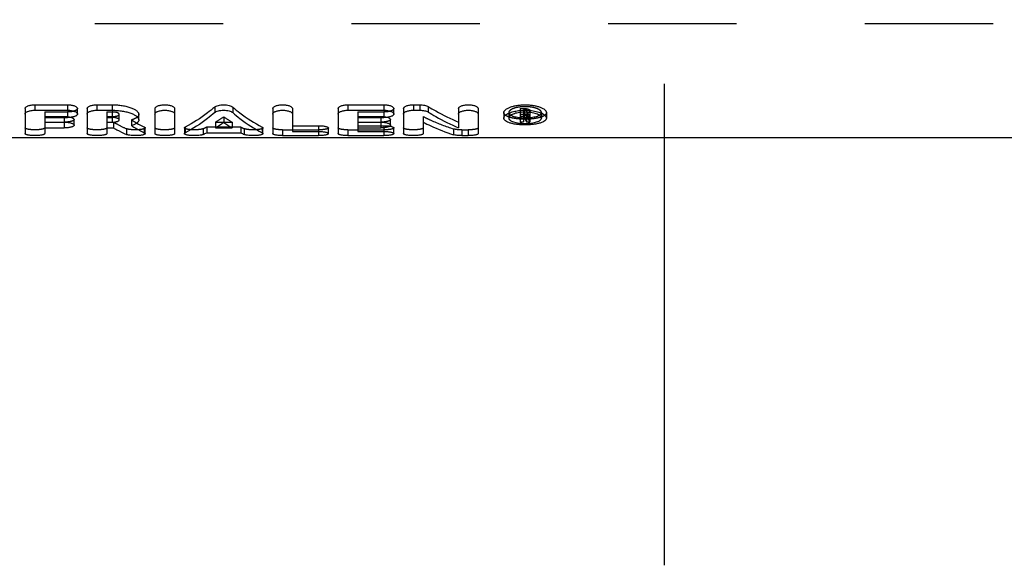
# Model space of a CAD drawing. Header units: millimetres. Extents: x 437 to 563, y 464 to 536.
# Tile 2 of 4: x 467 to 517, y 464 to 492. Entities that reach past the tile are written whole.
import ezdxf

# ---------------------------------------------------------------- set-up
doc = ezdxf.new("R2010")
doc.units = ezdxf.units.MM
doc.header["$LTSCALE"] = 65.185185
doc.linetypes.add('CENTER', pattern=[0.6, 0.375, -0.075, 0.075, -0.075])
doc.linetypes.add('HIDDEN', pattern=[0.2, 0.1, -0.1])
for name, color, linetype in [('ACHSEN_S', 7, 'CONTINUOUS'), ('KOERPER', 7, 'CONTINUOUS'), ('KONST.EL_MIT_GEO', 7, 'CONTINUOUS')]:
    doc.layers.add(name, color=color, linetype=linetype)

msp = doc.modelspace()

# ---------------------------------------------------------------- linework, layer by layer
at = {"layer": 'ACHSEN_S', "color": 2, "linetype": 'CENTER'}
msp.add_line((500, 464.253), (500, 535.755), dxfattribs=at)
at = {"layer": 'KOERPER', "color": 8, "linetype": 'HIDDEN'}
msp.add_line((444.985, 491.753), (555.015, 491.753), dxfattribs=at)
at = {"layer": 'KOERPER', "color": 7, "linetype": 'Continuous'}
msp.add_line((541, 485.953), (459, 485.953), dxfattribs=at)
at = {"layer": 'KONST.EL_MIT_GEO', "color": 8, "linetype": 'HIDDEN'}
for p, q in [((444.985, 491.753), (555.015, 491.753)), ((468.518, 487.268), (468.518, 486.986)), ((468.518, 487.268), (469.68, 487.268)), ((469.68, 487.268), (469.68, 486.986)), ((471.672, 487.268), (471.672, 486.986)), ((471.672, 487.268), (471.948, 487.268)), ((471.948, 487.268), (471.948, 486.986)), ((472.301, 486.866), (472.301, 487.15)), ((484.421, 487.268), (484.421, 486.986)), ((484.421, 487.268), (485.749, 487.268)), ((485.749, 487.268), (485.749, 486.986)), ((492.09, 487.24), (492.09, 486.957)), ((492.67, 487.445), (492.877, 487.445)), ((492.67, 487.445), (492.67, 487.244)), ((492.836, 487.384), (492.877, 487.384)), ((492.836, 487.384), (492.836, 487.104)), ((492.836, 487.264), (492.877, 487.264)), ((492.836, 487.207), (492.887, 487.207)), ((492.877, 487.445), (492.877, 487.258)), ((492.877, 487.165), (492.877, 487.104)), ((492.887, 487.207), (492.887, 486.924)), ((493.002, 487.34), (493.002, 487.059)), ((493.046, 487.225), (493.046, 486.943)), ((493.168, 487.34), (493.168, 487.244)), ((493.75, 487.24), (493.75, 486.957)), ((468.518, 487.038), (469.514, 487.038)), ((468.518, 486.75), (468.518, 486.461)), ((468.518, 486.75), (469.514, 486.75)), ((469.514, 487.038), (469.514, 486.986)), ((469.514, 486.75), (469.514, 486.461)), ((471.672, 487.038), (471.948, 487.038)), ((471.672, 486.75), (471.672, 486.461)), ((471.672, 486.75), (472.013, 486.75)), ((472.013, 486.75), (472.013, 486.461)), ((472.92, 486.864), (472.92, 486.576)), ((477.186, 486.75), (477.186, 486.461)), ((477.186, 486.75), (478.034, 486.75)), ((477.61, 487.027), (477.61, 486.742)), ((478.034, 486.75), (478.034, 486.461)), ((484.421, 487.038), (485.583, 487.038)), ((484.421, 486.75), (484.421, 486.461)), ((484.421, 486.75), (485.583, 486.75)), ((485.583, 487.038), (485.583, 486.986)), ((485.583, 486.75), (485.583, 486.461)), ((487.742, 487.037), (487.742, 486.752)), ((492.67, 487.05), (492.836, 487.05)), ((492.836, 486.981), (492.836, 486.924)), ((492.836, 486.975), (492.84, 486.975)), ((492.995, 487.05), (493.165, 487.05)), ((492.995, 487.05), (492.995, 486.765)), ((493.162, 487.055), (493.165, 487.05)), ((493.165, 487.05), (493.165, 487.01)), ((472.672, 486.418), (472.672, 486.124)), ((476.568, 486.42), (476.568, 486.126)), ((476.748, 486.507), (476.748, 486.214)), ((476.748, 486.507), (478.472, 486.507)), ((478.472, 486.507), (478.472, 486.214)), ((478.652, 486.42), (478.652, 486.126)), ((480.602, 486.361), (480.602, 486.067)), ((480.602, 486.361), (482.429, 486.361)), ((482.429, 486.282), (482.429, 486.067)), ((483.923, 486.361), (483.923, 486.067)), ((483.923, 486.361), (485.749, 486.361)), ((484.421, 486.573), (485.749, 486.573)), ((485.749, 486.573), (485.749, 486.469)), ((485.749, 486.282), (485.749, 486.067)), ((489.28, 486.407), (489.28, 486.113)), ((489.703, 486.361), (490.035, 486.361)), ((489.703, 486.361), (489.703, 486.067)), ((490.035, 486.361), (490.035, 486.067))]:
    msp.add_line(p, q, dxfattribs=at)
at = {"layer": 'KONST.EL_MIT_GEO', "color": 7, "linetype": 'Continuous'}
for p, q in [((468.02, 487.633), (468.02, 487.356)), ((468.02, 487.633), (469.68, 487.633)), ((469.68, 487.633), (469.68, 487.356)), ((471.174, 487.633), (471.174, 487.356)), ((471.174, 487.633), (471.948, 487.633)), ((471.948, 487.633), (471.948, 487.356)), ((483.923, 487.633), (483.923, 487.356)), ((483.923, 487.633), (485.749, 487.633)), ((485.749, 487.633), (485.749, 487.356)), ((487.244, 487.633), (487.244, 487.356)), ((487.244, 487.633), (487.576, 487.633)), ((487.576, 487.633), (487.576, 487.356)), ((467.522, 487.445), (467.522, 486.169)), ((468.02, 487.356), (469.68, 487.356)), ((470.178, 487.165), (470.178, 487.445)), ((470.676, 487.445), (470.676, 486.169)), ((471.174, 487.356), (471.948, 487.356)), ((473.297, 486.866), (473.297, 487.15)), ((474.12, 487.445), (474.12, 486.169)), ((475.116, 487.445), (475.116, 486.169)), ((477.154, 487.519), (477.154, 487.24)), ((478.066, 487.519), (478.066, 487.24)), ((480.104, 487.445), (480.104, 486.169)), ((481.1, 487.445), (481.1, 486.282)), ((483.425, 487.445), (483.425, 486.169)), ((483.923, 487.356), (485.749, 487.356)), ((486.248, 487.165), (486.248, 487.445)), ((486.746, 487.445), (486.746, 486.169)), ((487.244, 487.356), (487.576, 487.356)), ((487.998, 487.543), (487.998, 487.265)), ((489.537, 487.445), (489.537, 486.461)), ((490.533, 487.445), (490.533, 486.169)), ((491.84, 487.24), (491.84, 486.957)), ((492.67, 487.244), (492.67, 486.765)), ((492.67, 487.165), (492.877, 487.165)), ((492.877, 487.258), (492.877, 487.165)), ((493.167, 487.344), (493.168, 487.344)), ((493.168, 487.244), (493.168, 487.025)), ((494, 487.24), (494, 486.957)), ((468.518, 486.986), (468.518, 486.752)), ((468.518, 486.986), (469.68, 486.986)), ((468.518, 486.752), (469.514, 486.752)), ((469.514, 486.986), (469.514, 486.752)), ((470.012, 486.601), (470.012, 486.888)), ((471.672, 486.986), (471.672, 486.752)), ((471.672, 486.986), (471.948, 486.986)), ((471.672, 486.752), (471.948, 486.752)), ((471.948, 486.986), (471.948, 486.752)), ((484.421, 486.986), (484.421, 486.752)), ((484.421, 486.986), (485.749, 486.986)), ((484.421, 486.752), (485.583, 486.752)), ((485.583, 486.986), (485.583, 486.752)), ((486.081, 486.601), (486.081, 486.888)), ((487.742, 486.752), (487.742, 486.169)), ((492.67, 486.765), (492.836, 486.765)), ((492.836, 487.104), (492.877, 487.104)), ((492.836, 487.104), (492.836, 486.981)), ((492.836, 486.981), (492.877, 486.981)), ((492.836, 486.924), (492.887, 486.924)), ((492.836, 486.924), (492.836, 486.765)), ((492.877, 487.104), (492.877, 486.981)), ((492.995, 486.765), (493.165, 486.765)), ((493.002, 487.059), (493.002, 487.025)), ((493.165, 487.01), (493.165, 486.765)), ((468.518, 486.461), (468.518, 486.169)), ((468.518, 486.461), (469.514, 486.461)), ((471.672, 486.461), (471.672, 486.169)), ((471.672, 486.461), (472.013, 486.461)), ((473.575, 486.507), (473.575, 486.215)), ((473.622, 486.169), (473.622, 486.462)), ((475.614, 486.462), (475.614, 486.169)), ((475.657, 486.505), (475.657, 486.213)), ((476.748, 486.214), (478.472, 486.214)), ((477.186, 486.461), (478.034, 486.461)), ((479.564, 486.505), (479.564, 486.213)), ((479.606, 486.169), (479.606, 486.462)), ((481.1, 486.573), (482.429, 486.573)), ((481.1, 486.282), (482.429, 486.282)), ((482.429, 486.573), (482.429, 486.282)), ((482.927, 486.169), (482.927, 486.462)), ((484.421, 486.461), (484.421, 486.282)), ((484.421, 486.461), (485.583, 486.461)), ((484.421, 486.282), (485.749, 486.282)), ((485.749, 486.469), (485.749, 486.282)), ((486.248, 486.169), (486.248, 486.462)), ((480.602, 486.067), (482.429, 486.067)), ((483.923, 486.067), (485.749, 486.067)), ((489.703, 486.067), (490.035, 486.067))]:
    msp.add_line(p, q, dxfattribs=at)
for centre, radius, start, end in [((492.92, 485.09), 2.168, 91.1212, 91.2527), ((476.601, 492.848), 7.026, 241.0101, 244.4867), ((473.294, 492.792), 7.432, 301.585, 305.5062), ((481.927, 492.792), 7.432, 234.4938, 238.415), ((498.039, 490.288), 6.152, 213.1412, 214.9315), ((498.252, 490.317), 6.204, 212.9482, 214.9248), ((474.02, 491.547), 5.99, 295.1761, 297.0897), ((481.2, 491.547), 5.99, 242.9103, 244.8239)]:
    msp.add_arc(centre, radius, start, end, dxfattribs=at)
at = {"layer": 'KONST.EL_MIT_GEO', "color": 8, "linetype": 'HIDDEN'}
for centre, radius, start, end in [((497.945, 490.555), 6.065, 213.4943, 215.2937), ((498.165, 490.589), 6.126, 213.3009, 215.2337), ((476.873, 493.337), 7.585, 238.5831, 241.0027), ((473.328, 493.111), 7.439, 301.2417, 305.143), ((481.892, 493.111), 7.439, 234.857, 238.7583), ((492.911, 489.518), 2.545, 264.5517, 268.2941), ((492.939, 489.394), 2.419, 274.8069, 275.3557), ((474.034, 491.884), 6.024, 294.8811, 296.779), ((481.186, 491.884), 6.024, 243.221, 245.1189)]:
    msp.add_arc(centre, radius, start, end, dxfattribs=at)
at = {"layer": 'KONST.EL_MIT_GEO', "color": 7, "linetype": 'Continuous'}
for points, knots in [([(467.522, 487.445), (467.522, 487.457), (467.53, 487.485), (467.562, 487.52), (467.609, 487.552), (467.672, 487.58), (467.747, 487.603), (467.864, 487.626), (467.956, 487.633), (468.02, 487.633)], [0, 0, 0, 0, 0.066255, 0.146574, 0.247393, 0.369053, 0.509448, 0.664555, 1, 1, 1, 1]), ([(469.68, 487.633), (469.743, 487.633), (469.835, 487.626), (469.952, 487.603), (470.027, 487.58), (470.09, 487.553), (470.138, 487.521), (470.17, 487.485), (470.178, 487.457), (470.178, 487.445)], [0, 0, 0, 0, 0.334187, 0.488951, 0.629201, 0.75097, 0.852118, 0.933558, 1, 1, 1, 1]), ([(470.676, 487.445), (470.676, 487.457), (470.685, 487.485), (470.716, 487.52), (470.764, 487.552), (470.827, 487.58), (470.902, 487.603), (471.019, 487.626), (471.111, 487.633), (471.174, 487.633)], [0, 0, 0, 0, 0.066255, 0.146574, 0.247393, 0.369053, 0.509448, 0.664555, 1, 1, 1, 1]), ([(471.948, 487.633), (472.035, 487.633), (472.206, 487.627), (472.455, 487.598), (472.686, 487.552), (472.89, 487.491), (473.059, 487.419), (473.172, 487.347), (473.238, 487.286), (473.271, 487.241), (473.292, 487.196), (473.297, 487.165), (473.297, 487.15)], [0, 0, 0, 0, 0.172169, 0.339452, 0.496528, 0.638307, 0.760722, 0.860741, 0.90219, 0.93861, 0.970724, 1, 1, 1, 1]), ([(474.12, 487.445), (474.12, 487.457), (474.129, 487.485), (474.161, 487.521), (474.209, 487.553), (474.271, 487.58), (474.347, 487.603), (474.463, 487.626), (474.618, 487.638), (474.773, 487.626), (474.89, 487.603), (474.965, 487.58), (475.028, 487.553), (475.076, 487.521), (475.108, 487.485), (475.116, 487.457), (475.116, 487.445)], [0, 0, 0, 0, 0.033317, 0.073984, 0.124475, 0.185355, 0.255469, 0.332836, 0.499985, 0.667146, 0.744511, 0.814632, 0.875521, 0.926033, 0.966725, 1, 1, 1, 1]), ([(477.154, 487.519), (477.177, 487.539), (477.237, 487.572), (477.344, 487.606), (477.472, 487.628), (477.61, 487.636), (477.749, 487.628), (477.876, 487.606), (477.983, 487.572), (478.043, 487.539), (478.066, 487.519)], [0, 0, 0, 0, 0.09404, 0.213225, 0.352147, 0.500147, 0.648175, 0.786938, 0.906039, 1, 1, 1, 1]), ([(480.104, 487.445), (480.104, 487.457), (480.113, 487.485), (480.145, 487.521), (480.193, 487.553), (480.255, 487.58), (480.331, 487.603), (480.447, 487.626), (480.602, 487.638), (480.757, 487.626), (480.874, 487.603), (480.949, 487.58), (481.012, 487.553), (481.06, 487.521), (481.092, 487.485), (481.1, 487.457), (481.1, 487.445)], [0, 0, 0, 0, 0.033317, 0.073984, 0.124475, 0.185355, 0.255469, 0.332836, 0.499985, 0.667146, 0.744511, 0.814632, 0.875521, 0.926033, 0.966725, 1, 1, 1, 1]), ([(483.425, 487.445), (483.425, 487.457), (483.433, 487.485), (483.465, 487.52), (483.513, 487.552), (483.575, 487.58), (483.651, 487.603), (483.767, 487.626), (483.86, 487.633), (483.923, 487.633)], [0, 0, 0, 0, 0.066255, 0.146574, 0.247393, 0.369053, 0.509448, 0.664555, 1, 1, 1, 1]), ([(485.749, 487.633), (485.812, 487.633), (485.905, 487.626), (486.021, 487.603), (486.096, 487.58), (486.159, 487.553), (486.207, 487.521), (486.239, 487.485), (486.248, 487.457), (486.248, 487.445)], [0, 0, 0, 0, 0.334187, 0.488951, 0.629201, 0.75097, 0.852118, 0.933558, 1, 1, 1, 1]), ([(486.746, 487.445), (486.746, 487.457), (486.754, 487.485), (486.786, 487.52), (486.833, 487.552), (486.896, 487.58), (486.971, 487.603), (487.088, 487.626), (487.181, 487.633), (487.244, 487.633)], [0, 0, 0, 0, 0.066255, 0.146574, 0.247393, 0.369053, 0.509448, 0.664555, 1, 1, 1, 1]), ([(487.576, 487.633), (487.656, 487.633), (487.773, 487.623), (487.913, 487.585), (487.973, 487.558), (487.998, 487.543)], [0, 0, 0, 0, 0.554483, 0.797028, 1, 1, 1, 1]), ([(489.537, 487.445), (489.537, 487.457), (489.545, 487.485), (489.577, 487.521), (489.625, 487.553), (489.688, 487.58), (489.763, 487.603), (489.88, 487.626), (490.035, 487.638), (490.19, 487.626), (490.306, 487.603), (490.382, 487.58), (490.444, 487.553), (490.492, 487.521), (490.524, 487.485), (490.533, 487.457), (490.533, 487.445)], [0, 0, 0, 0, 0.033317, 0.073984, 0.124475, 0.185355, 0.255469, 0.332836, 0.499985, 0.667146, 0.744511, 0.814632, 0.875521, 0.926033, 0.966725, 1, 1, 1, 1]), ([(491.84, 487.24), (491.84, 487.252), (491.844, 487.278), (491.86, 487.315), (491.887, 487.352), (491.94, 487.402), (492.031, 487.46), (492.166, 487.519), (492.329, 487.568), (492.514, 487.605), (492.713, 487.628), (492.92, 487.636), (493.126, 487.628), (493.325, 487.605), (493.51, 487.568), (493.673, 487.519), (493.809, 487.46), (493.9, 487.402), (493.952, 487.352), (493.979, 487.315), (493.996, 487.278), (494, 487.252), (494, 487.24)], [0, 0, 0, 0, 0.01513, 0.031532, 0.049963, 0.070926, 0.121088, 0.182211, 0.252896, 0.331045, 0.414249, 0.499994, 0.585741, 0.668946, 0.747096, 0.817783, 0.878906, 0.92907, 0.950034, 0.968465, 0.984868, 1, 1, 1, 1]), ([(467.522, 487.165), (467.522, 487.178), (467.53, 487.206), (467.562, 487.241), (467.609, 487.274), (467.672, 487.302), (467.747, 487.325), (467.864, 487.349), (467.956, 487.356), (468.02, 487.356)], [0, 0, 0, 0, 0.066922, 0.147689, 0.248705, 0.370349, 0.510562, 0.665366, 1, 1, 1, 1]), ([(469.68, 487.356), (469.743, 487.356), (469.835, 487.349), (469.952, 487.326), (470.027, 487.302), (470.09, 487.274), (470.138, 487.242), (470.17, 487.206), (470.178, 487.178), (470.178, 487.165)], [0, 0, 0, 0, 0.333379, 0.48784, 0.627907, 0.749658, 0.850998, 0.93289, 1, 1, 1, 1]), ([(470.178, 487.165), (470.178, 487.153), (470.17, 487.125), (470.138, 487.09), (470.09, 487.06), (470.027, 487.034), (469.952, 487.013), (469.836, 486.992), (469.743, 486.986), (469.68, 486.986)], [0, 0, 0, 0, 0.06685, 0.147424, 0.247198, 0.367838, 0.507641, 0.662841, 1, 1, 1, 1]), ([(470.676, 487.165), (470.676, 487.178), (470.685, 487.206), (470.716, 487.241), (470.764, 487.274), (470.827, 487.302), (470.902, 487.325), (471.019, 487.349), (471.111, 487.356), (471.174, 487.356)], [0, 0, 0, 0, 0.066922, 0.147689, 0.248705, 0.370349, 0.510562, 0.665366, 1, 1, 1, 1]), ([(471.948, 487.356), (472.035, 487.356), (472.206, 487.349), (472.455, 487.32), (472.686, 487.274), (472.89, 487.212), (473.059, 487.139), (473.172, 487.066), (473.238, 487.004), (473.271, 486.958), (473.292, 486.913), (473.297, 486.881), (473.297, 486.866)], [0, 0, 0, 0, 0.171776, 0.338704, 0.495502, 0.637119, 0.759523, 0.859724, 0.901348, 0.938003, 0.970405, 1, 1, 1, 1]), ([(474.12, 487.165), (474.12, 487.178), (474.129, 487.206), (474.161, 487.242), (474.209, 487.274), (474.271, 487.302), (474.347, 487.325), (474.463, 487.349), (474.618, 487.36), (474.773, 487.349), (474.89, 487.325), (474.965, 487.302), (475.028, 487.274), (475.076, 487.242), (475.108, 487.206), (475.116, 487.178), (475.116, 487.165)], [0, 0, 0, 0, 0.033653, 0.074544, 0.125131, 0.186002, 0.256024, 0.33324, 0.499985, 0.666742, 0.743956, 0.813985, 0.874865, 0.925472, 0.966391, 1, 1, 1, 1]), ([(477.154, 487.519), (477.033, 487.416), (476.564, 487.036), (476.053, 486.705), (475.657, 486.505)], [0, 0, 0, 0, 0.264013, 1, 1, 1, 1]), ([(477.154, 487.24), (477.033, 487.136), (476.565, 486.751), (476.054, 486.416), (475.657, 486.213)], [0, 0, 0, 0, 0.264299, 1, 1, 1, 1]), ([(477.154, 487.24), (477.177, 487.26), (477.237, 487.294), (477.344, 487.328), (477.472, 487.351), (477.61, 487.358), (477.749, 487.351), (477.876, 487.328), (477.983, 487.294), (478.043, 487.26), (478.066, 487.24)], [0, 0, 0, 0, 0.094274, 0.213487, 0.352309, 0.500147, 0.648012, 0.786676, 0.905806, 1, 1, 1, 1]), ([(478.066, 487.519), (478.187, 487.416), (478.656, 487.036), (479.167, 486.705), (479.564, 486.505)], [0, 0, 0, 0, 0.264013, 1, 1, 1, 1]), ([(478.066, 487.24), (478.187, 487.136), (478.656, 486.751), (479.167, 486.416), (479.564, 486.213)], [0, 0, 0, 0, 0.264299, 1, 1, 1, 1]), ([(480.104, 487.165), (480.104, 487.178), (480.113, 487.206), (480.145, 487.242), (480.193, 487.274), (480.255, 487.302), (480.331, 487.325), (480.447, 487.349), (480.602, 487.36), (480.758, 487.349), (480.874, 487.325), (480.949, 487.302), (481.012, 487.274), (481.06, 487.242), (481.092, 487.206), (481.1, 487.178), (481.1, 487.165)], [0, 0, 0, 0, 0.033653, 0.074544, 0.125131, 0.186002, 0.256024, 0.33324, 0.499985, 0.666742, 0.743956, 0.813985, 0.874865, 0.925472, 0.966391, 1, 1, 1, 1]), ([(483.425, 487.165), (483.425, 487.178), (483.433, 487.206), (483.465, 487.241), (483.513, 487.274), (483.575, 487.302), (483.651, 487.325), (483.767, 487.349), (483.86, 487.356), (483.923, 487.356)], [0, 0, 0, 0, 0.066922, 0.147689, 0.248705, 0.370349, 0.510562, 0.665366, 1, 1, 1, 1]), ([(485.749, 487.356), (485.812, 487.356), (485.905, 487.349), (486.021, 487.326), (486.096, 487.302), (486.159, 487.274), (486.207, 487.242), (486.239, 487.206), (486.248, 487.178), (486.248, 487.165)], [0, 0, 0, 0, 0.333379, 0.48784, 0.627907, 0.749658, 0.850998, 0.93289, 1, 1, 1, 1]), ([(486.248, 487.165), (486.248, 487.153), (486.239, 487.125), (486.207, 487.09), (486.159, 487.06), (486.097, 487.034), (486.022, 487.013), (485.905, 486.992), (485.813, 486.986), (485.749, 486.986)], [0, 0, 0, 0, 0.06685, 0.147424, 0.247198, 0.367838, 0.507641, 0.662841, 1, 1, 1, 1]), ([(486.746, 487.165), (486.746, 487.178), (486.754, 487.206), (486.786, 487.241), (486.833, 487.274), (486.896, 487.302), (486.971, 487.325), (487.088, 487.349), (487.181, 487.356), (487.244, 487.356)], [0, 0, 0, 0, 0.066922, 0.147689, 0.248705, 0.370349, 0.510562, 0.665366, 1, 1, 1, 1]), ([(487.576, 487.356), (487.656, 487.356), (487.773, 487.345), (487.913, 487.307), (487.973, 487.28), (487.998, 487.265)], [0, 0, 0, 0, 0.554111, 0.796701, 1, 1, 1, 1]), ([(487.998, 487.543), (488.124, 487.467), (488.623, 487.176), (489.141, 486.919), (489.537, 486.751)], [0, 0, 0, 0, 0.255558, 1, 1, 1, 1]), ([(487.998, 487.265), (488.124, 487.187), (488.623, 486.893), (489.141, 486.632), (489.537, 486.461)], [0, 0, 0, 0, 0.255708, 1, 1, 1, 1]), ([(489.537, 487.165), (489.537, 487.178), (489.545, 487.206), (489.577, 487.242), (489.625, 487.274), (489.688, 487.302), (489.763, 487.325), (489.879, 487.349), (490.035, 487.36), (490.19, 487.349), (490.306, 487.325), (490.382, 487.302), (490.444, 487.274), (490.492, 487.242), (490.524, 487.206), (490.533, 487.178), (490.533, 487.165)], [0, 0, 0, 0, 0.033653, 0.074544, 0.125131, 0.186002, 0.256024, 0.33324, 0.499985, 0.666742, 0.743956, 0.813985, 0.874865, 0.925472, 0.966391, 1, 1, 1, 1]), ([(491.84, 486.957), (491.84, 486.98), (491.854, 487.031), (491.91, 487.097), (491.995, 487.16), (492.063, 487.194), (492.102, 487.211)], [0, 0, 0, 0, 0.179845, 0.397967, 0.670406, 1, 1, 1, 1]), ([(492.872, 487.258), (492.821, 487.257), (492.721, 487.251), (492.575, 487.232), (492.441, 487.203), (492.323, 487.166), (492.226, 487.122), (492.152, 487.072), (492.103, 487.018), (492.09, 486.976), (492.09, 486.957)], [0, 0, 0, 0, 0.173374, 0.340532, 0.496851, 0.636696, 0.758144, 0.857363, 0.936116, 1, 1, 1, 1]), ([(492.102, 487.211), (492.173, 487.242), (492.334, 487.294), (492.594, 487.341), (492.877, 487.36), (493.07, 487.353), (493.167, 487.344)], [0, 0, 0, 0, 0.216201, 0.464931, 0.731301, 1, 1, 1, 1]), ([(493.75, 486.957), (493.75, 486.977), (493.739, 487.01), (493.711, 487.046), (493.668, 487.087), (493.594, 487.132), (493.484, 487.178), (493.352, 487.215), (493.203, 487.242), (493.043, 487.257), (492.933, 487.259), (492.877, 487.258)], [0, 0, 0, 0, 0.062483, 0.099498, 0.141378, 0.241816, 0.3649, 0.506306, 0.663518, 0.829167, 1, 1, 1, 1]), ([(492.877, 487.165), (492.914, 487.165), (492.969, 487.161), (493.037, 487.148), (493.081, 487.135), (493.117, 487.119), (493.145, 487.102), (493.163, 487.082), (493.168, 487.066), (493.168, 487.059)], [0, 0, 0, 0, 0.339269, 0.494352, 0.63539, 0.756719, 0.855759, 0.935119, 1, 1, 1, 1]), ([(493.168, 487.344), (493.273, 487.335), (493.467, 487.305), (493.655, 487.247), (493.738, 487.211)], [0, 0, 0, 0, 0.536793, 1, 1, 1, 1]), ([(493.738, 487.211), (493.776, 487.194), (493.845, 487.16), (493.93, 487.097), (493.985, 487.031), (494, 486.98), (494, 486.957)], [0, 0, 0, 0, 0.329593, 0.602024, 0.820141, 1, 1, 1, 1]), ([(469.514, 486.752), (469.577, 486.752), (469.67, 486.747), (469.787, 486.728), (469.862, 486.709), (469.924, 486.687), (469.971, 486.662), (470.003, 486.634), (470.012, 486.611), (470.012, 486.601)], [0, 0, 0, 0, 0.348908, 0.508854, 0.651905, 0.773603, 0.871067, 0.944402, 1, 1, 1, 1]), ([(469.852, 486.997), (469.875, 486.99), (469.907, 486.98), (469.947, 486.961), (469.983, 486.94), (470.012, 486.912), (470.012, 486.888)], [0, 0, 0, 0, 0.356398, 0.50829, 0.641539, 1, 1, 1, 1]), ([(472.301, 486.866), (472.301, 486.874), (472.295, 486.892), (472.272, 486.915), (472.239, 486.935), (472.195, 486.952), (472.142, 486.967), (472.059, 486.982), (471.993, 486.986), (471.948, 486.986)], [0, 0, 0, 0, 0.060968, 0.138091, 0.236435, 0.357732, 0.499762, 0.656566, 1, 1, 1, 1]), ([(471.948, 486.752), (471.993, 486.752), (472.059, 486.756), (472.142, 486.77), (472.195, 486.783), (472.239, 486.8), (472.272, 486.819), (472.295, 486.84), (472.301, 486.858), (472.301, 486.866)], [0, 0, 0, 0, 0.3456, 0.502735, 0.644605, 0.7656, 0.862958, 0.939216, 1, 1, 1, 1]), ([(473.297, 486.866), (473.297, 486.852), (473.293, 486.822), (473.273, 486.78), (473.241, 486.74), (473.179, 486.686), (473.071, 486.627), (472.974, 486.592), (472.92, 486.576)], [0, 0, 0, 0, 0.08502, 0.175141, 0.275171, 0.388199, 0.661403, 1, 1, 1, 1]), ([(485.583, 486.752), (485.647, 486.752), (485.739, 486.747), (485.856, 486.728), (485.931, 486.709), (485.994, 486.687), (486.041, 486.662), (486.072, 486.634), (486.081, 486.611), (486.081, 486.601)], [0, 0, 0, 0, 0.348908, 0.508854, 0.651905, 0.773603, 0.871067, 0.944402, 1, 1, 1, 1]), ([(485.921, 486.997), (485.944, 486.99), (485.977, 486.98), (486.016, 486.961), (486.052, 486.94), (486.081, 486.912), (486.081, 486.888)], [0, 0, 0, 0, 0.356399, 0.508291, 0.64154, 1, 1, 1, 1]), ([(487.742, 486.752), (487.869, 486.688), (488.369, 486.446), (488.887, 486.241), (489.28, 486.113)], [0, 0, 0, 0, 0.255375, 1, 1, 1, 1]), ([(494, 486.957), (494, 486.945), (493.996, 486.919), (493.98, 486.883), (493.953, 486.849), (493.901, 486.802), (493.81, 486.751), (493.675, 486.702), (493.513, 486.663), (493.328, 486.634), (493.128, 486.616), (492.92, 486.61), (492.712, 486.616), (492.512, 486.634), (492.327, 486.663), (492.164, 486.702), (492.03, 486.751), (491.939, 486.802), (491.887, 486.849), (491.86, 486.883), (491.843, 486.919), (491.84, 486.945), (491.84, 486.957)], [0, 0, 0, 0, 0.015308, 0.031478, 0.049388, 0.069667, 0.118361, 0.178385, 0.248747, 0.327529, 0.412233, 0.499994, 0.587755, 0.672461, 0.751245, 0.821608, 0.881633, 0.930329, 0.95061, 0.968519, 0.98469, 1, 1, 1, 1]), ([(492.09, 486.957), (492.09, 486.948), (492.092, 486.928), (492.105, 486.9), (492.126, 486.873), (492.166, 486.837), (492.236, 486.797), (492.339, 486.759), (492.464, 486.727), (492.606, 486.705), (492.76, 486.691), (492.92, 486.686), (493.079, 486.691), (493.233, 486.705), (493.375, 486.727), (493.5, 486.759), (493.604, 486.797), (493.674, 486.837), (493.714, 486.873), (493.734, 486.9), (493.747, 486.928), (493.75, 486.948), (493.75, 486.957)], [0, 0, 0, 0, 0.015274, 0.031525, 0.04958, 0.0699, 0.118619, 0.178968, 0.2491, 0.328056, 0.412408, 0.49999, 0.587605, 0.671931, 0.750896, 0.821032, 0.881366, 0.930106, 0.950416, 0.968462, 0.984718, 1, 1, 1, 1]), ([(492.2, 487.103), (492.228, 487.087), (492.294, 487.059), (492.45, 487.013), (492.579, 486.994), (492.67, 486.985)], [0, 0, 0, 0, 0.200809, 0.437725, 1, 1, 1, 1]), ([(493.002, 487.059), (493.002, 487.065), (492.994, 487.076), (492.98, 487.085), (492.958, 487.094), (492.923, 487.102), (492.893, 487.104), (492.877, 487.104)], [0, 0, 0, 0, 0.141204, 0.239919, 0.361551, 0.658485, 1, 1, 1, 1]), ([(492.877, 486.981), (492.893, 486.981), (492.923, 486.983), (492.958, 486.99), (492.98, 487), (492.994, 487.008), (493.002, 487.018), (493.002, 487.025)], [0, 0, 0, 0, 0.343498, 0.640363, 0.762266, 0.860656, 1, 1, 1, 1]), ([(493.168, 487.025), (493.168, 487.016), (493.16, 486.997), (493.133, 486.975), (493.094, 486.956), (493.063, 486.947), (493.046, 486.943)], [0, 0, 0, 0, 0.163901, 0.377049, 0.657315, 1, 1, 1, 1]), ([(493.165, 486.985), (493.257, 486.993), (493.387, 487.013), (493.545, 487.059), (493.611, 487.087), (493.64, 487.103)], [0, 0, 0, 0, 0.562495, 0.799325, 1, 1, 1, 1]), ([(468.518, 486.169), (468.518, 486.161), (468.511, 486.149), (468.496, 486.137), (468.471, 486.123), (468.429, 486.108), (468.368, 486.094), (468.293, 486.082), (468.208, 486.073), (468.116, 486.068), (468.02, 486.066), (467.924, 486.068), (467.831, 486.073), (467.746, 486.082), (467.671, 486.094), (467.61, 486.108), (467.568, 486.123), (467.544, 486.137), (467.529, 486.149), (467.522, 486.161), (467.522, 486.169)], [0, 0, 0, 0, 0.02177, 0.036554, 0.054716, 0.101714, 0.162542, 0.235478, 0.318024, 0.407262, 0.499987, 0.592719, 0.681964, 0.764508, 0.83745, 0.898287, 0.945287, 0.963447, 0.97823, 1, 1, 1, 1]), ([(470.012, 486.601), (470.012, 486.591), (470.003, 486.568), (469.971, 486.542), (469.924, 486.518), (469.862, 486.498), (469.787, 486.482), (469.702, 486.47), (469.61, 486.462), (469.546, 486.461), (469.514, 486.461)], [0, 0, 0, 0, 0.055175, 0.127296, 0.223543, 0.344457, 0.487407, 0.647994, 0.820917, 1, 1, 1, 1]), ([(471.672, 486.169), (471.672, 486.161), (471.665, 486.149), (471.65, 486.137), (471.626, 486.123), (471.584, 486.108), (471.523, 486.094), (471.448, 486.082), (471.363, 486.073), (471.27, 486.068), (471.174, 486.066), (471.078, 486.068), (470.986, 486.073), (470.901, 486.082), (470.826, 486.094), (470.765, 486.108), (470.723, 486.123), (470.698, 486.137), (470.683, 486.149), (470.676, 486.161), (470.676, 486.169)], [0, 0, 0, 0, 0.02177, 0.036554, 0.054716, 0.101714, 0.162542, 0.235478, 0.318024, 0.407262, 0.499987, 0.592719, 0.681964, 0.764508, 0.83745, 0.898287, 0.945287, 0.963447, 0.97823, 1, 1, 1, 1]), ([(472.013, 486.461), (472.067, 486.429), (472.283, 486.308), (472.504, 486.199), (472.672, 486.124)], [0, 0, 0, 0, 0.255009, 1, 1, 1, 1]), ([(473.622, 486.169), (473.622, 486.154), (473.595, 486.132), (473.556, 486.116), (473.509, 486.102), (473.451, 486.09), (473.384, 486.08), (473.31, 486.073), (473.202, 486.067), (473.066, 486.066), (472.911, 486.074), (472.794, 486.089), (472.717, 486.108), (472.686, 486.118), (472.672, 486.124)], [0, 0, 0, 0, 0.045969, 0.084729, 0.134691, 0.195186, 0.264787, 0.341707, 0.423929, 0.59468, 0.758989, 0.898894, 0.954956, 1, 1, 1, 1]), ([(472.92, 486.576), (472.974, 486.543), (473.188, 486.414), (473.408, 486.296), (473.575, 486.215)], [0, 0, 0, 0, 0.2551, 1, 1, 1, 1]), ([(473.575, 486.507), (473.582, 486.504), (473.594, 486.497), (473.612, 486.484), (473.622, 486.47), (473.622, 486.462)], [0, 0, 0, 0, 0.3402, 0.614547, 1, 1, 1, 1]), ([(473.575, 486.215), (473.582, 486.212), (473.595, 486.205), (473.613, 486.192), (473.622, 486.177), (473.622, 486.169)], [0, 0, 0, 0, 0.339028, 0.612971, 1, 1, 1, 1]), ([(475.116, 486.169), (475.116, 486.161), (475.109, 486.149), (475.094, 486.137), (475.07, 486.123), (475.028, 486.108), (474.966, 486.094), (474.892, 486.082), (474.807, 486.073), (474.714, 486.068), (474.618, 486.066), (474.522, 486.068), (474.43, 486.073), (474.345, 486.082), (474.27, 486.094), (474.208, 486.108), (474.167, 486.123), (474.142, 486.137), (474.127, 486.149), (474.12, 486.161), (474.12, 486.169)], [0, 0, 0, 0, 0.02177, 0.036554, 0.054716, 0.101714, 0.162542, 0.235478, 0.318024, 0.407262, 0.499987, 0.592719, 0.681964, 0.764508, 0.83745, 0.898287, 0.945287, 0.963447, 0.97823, 1, 1, 1, 1]), ([(475.614, 486.462), (475.614, 486.47), (475.623, 486.483), (475.639, 486.496), (475.65, 486.502), (475.657, 486.505)], [0, 0, 0, 0, 0.391047, 0.66375, 1, 1, 1, 1]), ([(475.614, 486.169), (475.614, 486.177), (475.623, 486.19), (475.639, 486.203), (475.65, 486.21), (475.657, 486.213)], [0, 0, 0, 0, 0.392609, 0.664919, 1, 1, 1, 1]), ([(476.568, 486.126), (476.555, 486.12), (476.525, 486.109), (476.449, 486.09), (476.332, 486.075), (476.177, 486.066), (476.039, 486.067), (475.931, 486.073), (475.855, 486.08), (475.787, 486.09), (475.729, 486.101), (475.681, 486.116), (475.642, 486.132), (475.614, 486.153), (475.614, 486.169)], [0, 0, 0, 0, 0.043826, 0.098889, 0.237567, 0.40154, 0.572837, 0.655586, 0.73305, 0.80317, 0.864199, 0.914662, 0.953782, 1, 1, 1, 1]), ([(479.606, 486.169), (479.606, 486.153), (479.579, 486.132), (479.539, 486.116), (479.491, 486.101), (479.433, 486.09), (479.365, 486.08), (479.29, 486.073), (479.181, 486.067), (479.044, 486.066), (478.888, 486.075), (478.771, 486.09), (478.696, 486.109), (478.665, 486.12), (478.652, 486.126)], [0, 0, 0, 0, 0.04624, 0.085342, 0.135778, 0.19681, 0.266962, 0.344461, 0.427187, 0.598536, 0.762605, 0.901217, 0.956227, 1, 1, 1, 1]), ([(479.564, 486.505), (479.57, 486.502), (479.581, 486.496), (479.598, 486.483), (479.606, 486.47), (479.606, 486.462)], [0, 0, 0, 0, 0.336309, 0.609065, 1, 1, 1, 1]), ([(479.564, 486.213), (479.57, 486.21), (479.581, 486.203), (479.598, 486.19), (479.606, 486.177), (479.606, 486.169)], [0, 0, 0, 0, 0.335139, 0.607503, 1, 1, 1, 1]), ([(480.602, 486.067), (480.57, 486.067), (480.506, 486.068), (480.414, 486.073), (480.329, 486.082), (480.254, 486.094), (480.192, 486.108), (480.151, 486.123), (480.126, 486.137), (480.111, 486.149), (480.104, 486.161), (480.104, 486.169)], [0, 0, 0, 0, 0.185467, 0.36385, 0.529053, 0.674848, 0.796508, 0.890528, 0.926772, 0.956417, 1, 1, 1, 1]), ([(482.429, 486.573), (482.492, 486.573), (482.585, 486.569), (482.702, 486.555), (482.777, 486.541), (482.838, 486.525), (482.88, 486.509), (482.905, 486.494), (482.919, 486.482), (482.927, 486.469), (482.927, 486.462)], [0, 0, 0, 0, 0.362087, 0.526868, 0.67281, 0.794925, 0.889668, 0.926444, 0.95633, 1, 1, 1, 1]), ([(482.429, 486.282), (482.492, 486.282), (482.585, 486.278), (482.702, 486.263), (482.777, 486.249), (482.839, 486.233), (482.88, 486.216), (482.905, 486.201), (482.919, 486.189), (482.927, 486.176), (482.927, 486.169)], [0, 0, 0, 0, 0.361656, 0.52627, 0.672102, 0.794185, 0.889004, 0.925872, 0.955896, 1, 1, 1, 1]), ([(482.927, 486.169), (482.927, 486.161), (482.92, 486.149), (482.905, 486.137), (482.88, 486.123), (482.838, 486.108), (482.777, 486.094), (482.702, 486.082), (482.617, 486.073), (482.525, 486.068), (482.461, 486.067), (482.429, 486.067)], [0, 0, 0, 0, 0.043606, 0.073141, 0.109521, 0.203514, 0.325177, 0.471089, 0.63624, 0.814783, 1, 1, 1, 1]), ([(483.923, 486.067), (483.891, 486.067), (483.827, 486.068), (483.735, 486.073), (483.649, 486.082), (483.575, 486.094), (483.513, 486.108), (483.471, 486.123), (483.447, 486.137), (483.432, 486.149), (483.425, 486.161), (483.425, 486.169)], [0, 0, 0, 0, 0.185467, 0.36385, 0.529053, 0.674848, 0.796508, 0.890528, 0.926772, 0.956417, 1, 1, 1, 1]), ([(486.081, 486.601), (486.081, 486.591), (486.072, 486.568), (486.041, 486.542), (485.994, 486.518), (485.932, 486.498), (485.857, 486.482), (485.772, 486.47), (485.679, 486.462), (485.616, 486.461), (485.583, 486.461)], [0, 0, 0, 0, 0.055175, 0.127296, 0.223543, 0.344457, 0.487407, 0.647994, 0.820917, 1, 1, 1, 1]), ([(485.749, 486.282), (485.813, 486.282), (485.906, 486.278), (486.023, 486.263), (486.098, 486.249), (486.159, 486.233), (486.201, 486.216), (486.225, 486.201), (486.24, 486.189), (486.248, 486.176), (486.248, 486.169)], [0, 0, 0, 0, 0.361656, 0.52627, 0.672102, 0.794185, 0.889004, 0.925872, 0.955896, 1, 1, 1, 1]), ([(486.248, 486.169), (486.248, 486.161), (486.24, 486.149), (486.225, 486.137), (486.201, 486.123), (486.159, 486.108), (486.098, 486.094), (486.023, 486.082), (485.938, 486.073), (485.845, 486.068), (485.782, 486.067), (485.749, 486.067)], [0, 0, 0, 0, 0.043606, 0.073141, 0.109521, 0.203514, 0.325177, 0.471089, 0.63624, 0.814783, 1, 1, 1, 1]), ([(486.049, 486.55), (486.077, 486.545), (486.127, 486.535), (486.183, 486.517), (486.217, 486.5), (486.237, 486.486), (486.248, 486.471), (486.248, 486.462)], [0, 0, 0, 0, 0.377689, 0.672428, 0.785706, 0.876079, 1, 1, 1, 1]), ([(487.742, 486.169), (487.742, 486.161), (487.735, 486.149), (487.72, 486.137), (487.695, 486.123), (487.654, 486.108), (487.592, 486.094), (487.517, 486.082), (487.432, 486.073), (487.34, 486.068), (487.244, 486.066), (487.148, 486.068), (487.055, 486.073), (486.97, 486.082), (486.895, 486.094), (486.834, 486.108), (486.792, 486.123), (486.768, 486.137), (486.753, 486.149), (486.746, 486.161), (486.746, 486.169)], [0, 0, 0, 0, 0.02177, 0.036554, 0.054716, 0.101714, 0.162542, 0.235478, 0.318024, 0.407262, 0.499987, 0.592719, 0.681964, 0.764508, 0.83745, 0.898287, 0.945287, 0.963447, 0.97823, 1, 1, 1, 1]), ([(490.533, 486.169), (490.533, 486.161), (490.526, 486.149), (490.511, 486.137), (490.486, 486.123), (490.445, 486.108), (490.383, 486.094), (490.308, 486.082), (490.223, 486.073), (490.131, 486.068), (490.067, 486.067), (490.035, 486.067)], [0, 0, 0, 0, 0.04361, 0.073228, 0.109461, 0.203526, 0.325117, 0.470998, 0.636125, 0.814628, 1, 1, 1, 1]), ([(489.703, 486.067), (489.622, 486.067), (489.507, 486.072), (489.366, 486.091), (489.306, 486.105), (489.28, 486.113)], [0, 0, 0, 0, 0.56723, 0.807804, 1, 1, 1, 1])]:
    msp.add_open_spline(points, degree=3, knots=knots, dxfattribs=at)
at = {"layer": 'KONST.EL_MIT_GEO', "color": 8, "linetype": 'HIDDEN'}
for points, knots in [([(470.178, 487.445), (470.178, 487.433), (470.17, 487.405), (470.138, 487.371), (470.09, 487.341), (470.027, 487.316), (469.952, 487.295), (469.836, 487.274), (469.743, 487.268), (469.68, 487.268)], [0, 0, 0, 0, 0.066175, 0.146311, 0.245913, 0.366587, 0.506576, 0.662072, 1, 1, 1, 1]), ([(472.301, 487.15), (472.301, 487.158), (472.295, 487.176), (472.272, 487.198), (472.239, 487.218), (472.195, 487.235), (472.142, 487.249), (472.059, 487.264), (471.993, 487.268), (471.948, 487.268)], [0, 0, 0, 0, 0.06035, 0.137076, 0.235258, 0.35658, 0.498777, 0.65585, 1, 1, 1, 1]), ([(471.948, 487.038), (471.993, 487.038), (472.059, 487.041), (472.142, 487.055), (472.195, 487.068), (472.239, 487.084), (472.272, 487.103), (472.295, 487.125), (472.301, 487.142), (472.301, 487.15)], [0, 0, 0, 0, 0.346287, 0.503685, 0.645725, 0.766754, 0.863966, 0.939837, 1, 1, 1, 1]), ([(473.297, 487.15), (473.297, 487.136), (473.293, 487.107), (473.273, 487.065), (473.241, 487.025), (473.179, 486.972), (473.071, 486.914), (472.974, 486.88), (472.92, 486.864)], [0, 0, 0, 0, 0.084337, 0.173913, 0.273615, 0.386551, 0.660222, 1, 1, 1, 1]), ([(486.248, 487.445), (486.248, 487.433), (486.239, 487.405), (486.207, 487.371), (486.159, 487.341), (486.097, 487.316), (486.021, 487.295), (485.905, 487.274), (485.813, 487.268), (485.749, 487.268)], [0, 0, 0, 0, 0.066175, 0.146311, 0.245913, 0.366587, 0.506576, 0.662072, 1, 1, 1, 1]), ([(494, 487.24), (494, 487.228), (493.996, 487.203), (493.98, 487.167), (493.953, 487.133), (493.901, 487.087), (493.81, 487.037), (493.675, 486.988), (493.513, 486.949), (493.328, 486.921), (493.128, 486.904), (492.92, 486.898), (492.712, 486.904), (492.512, 486.921), (492.327, 486.949), (492.164, 486.988), (492.03, 487.037), (491.939, 487.087), (491.887, 487.133), (491.86, 487.167), (491.843, 487.203), (491.84, 487.228), (491.84, 487.24)], [0, 0, 0, 0, 0.015139, 0.031161, 0.048956, 0.069154, 0.117777, 0.177823, 0.248272, 0.327188, 0.412056, 0.499994, 0.587932, 0.672802, 0.751719, 0.82217, 0.882217, 0.930842, 0.951042, 0.968835, 0.984859, 1, 1, 1, 1]), ([(493.75, 487.24), (493.75, 487.259), (493.74, 487.29), (493.713, 487.325), (493.673, 487.364), (493.604, 487.408), (493.5, 487.452), (493.374, 487.489), (493.232, 487.516), (493.079, 487.533), (492.92, 487.539), (492.761, 487.533), (492.607, 487.516), (492.466, 487.489), (492.34, 487.452), (492.236, 487.408), (492.166, 487.364), (492.126, 487.325), (492.1, 487.29), (492.09, 487.259), (492.09, 487.24)], [0, 0, 0, 0, 0.031225, 0.049656, 0.070477, 0.12028, 0.181441, 0.251828, 0.330386, 0.413744, 0.499988, 0.586265, 0.669598, 0.748165, 0.818558, 0.879701, 0.929527, 0.950338, 0.968761, 1, 1, 1, 1]), ([(492.09, 487.24), (492.09, 487.227), (492.095, 487.201), (492.118, 487.165), (492.154, 487.131), (492.183, 487.112), (492.2, 487.103)], [0, 0, 0, 0, 0.202132, 0.4272, 0.690323, 1, 1, 1, 1]), ([(492.877, 487.445), (492.914, 487.445), (492.969, 487.441), (493.037, 487.428), (493.081, 487.415), (493.117, 487.4), (493.145, 487.382), (493.163, 487.363), (493.168, 487.347), (493.168, 487.34)], [0, 0, 0, 0, 0.340044, 0.495416, 0.636632, 0.757981, 0.85684, 0.935771, 1, 1, 1, 1]), ([(493.002, 487.34), (493.002, 487.347), (492.994, 487.357), (492.98, 487.366), (492.958, 487.375), (492.923, 487.382), (492.893, 487.384), (492.877, 487.384)], [0, 0, 0, 0, 0.140099, 0.23864, 0.360296, 0.657708, 1, 1, 1, 1]), ([(492.877, 487.264), (492.893, 487.264), (492.923, 487.266), (492.958, 487.273), (492.98, 487.282), (492.994, 487.29), (493.002, 487.3), (493.002, 487.307)], [0, 0, 0, 0, 0.344255, 0.641591, 0.763523, 0.861745, 1, 1, 1, 1]), ([(493.168, 487.307), (493.168, 487.298), (493.16, 487.279), (493.133, 487.257), (493.094, 487.239), (493.063, 487.23), (493.046, 487.225)], [0, 0, 0, 0, 0.162666, 0.375444, 0.656191, 1, 1, 1, 1]), ([(493.64, 487.103), (493.656, 487.112), (493.686, 487.131), (493.722, 487.165), (493.745, 487.201), (493.75, 487.227), (493.75, 487.24)], [0, 0, 0, 0, 0.309765, 0.572726, 0.797771, 1, 1, 1, 1]), ([(469.514, 487.038), (469.575, 487.038), (469.688, 487.031), (469.801, 487.011), (469.852, 486.997)], [0, 0, 0, 0, 0.532057, 1, 1, 1, 1]), ([(470.012, 486.888), (470.012, 486.878), (470.003, 486.856), (469.971, 486.83), (469.924, 486.807), (469.862, 486.787), (469.787, 486.771), (469.702, 486.759), (469.61, 486.752), (469.546, 486.75), (469.514, 486.75)], [0, 0, 0, 0, 0.054609, 0.126403, 0.222537, 0.343492, 0.486594, 0.647411, 0.820613, 1, 1, 1, 1]), ([(472.013, 486.75), (472.067, 486.719), (472.283, 486.6), (472.504, 486.491), (472.672, 486.418)], [0, 0, 0, 0, 0.254898, 1, 1, 1, 1]), ([(485.583, 487.038), (485.644, 487.038), (485.758, 487.031), (485.87, 487.011), (485.921, 486.997)], [0, 0, 0, 0, 0.532056, 1, 1, 1, 1]), ([(486.081, 486.888), (486.081, 486.878), (486.072, 486.856), (486.041, 486.83), (485.994, 486.807), (485.932, 486.787), (485.857, 486.771), (485.772, 486.759), (485.679, 486.752), (485.616, 486.75), (485.583, 486.75)], [0, 0, 0, 0, 0.054609, 0.126403, 0.222537, 0.343492, 0.486594, 0.647411, 0.820613, 1, 1, 1, 1]), ([(487.742, 487.037), (487.869, 486.974), (488.369, 486.736), (488.887, 486.534), (489.28, 486.407)], [0, 0, 0, 0, 0.255236, 1, 1, 1, 1]), ([(492.84, 486.975), (492.865, 486.974), (492.966, 486.973), (493.067, 486.976), (493.142, 486.983)], [0, 0, 0, 0, 0.252604, 1, 1, 1, 1]), ([(468.518, 486.462), (468.518, 486.454), (468.511, 486.442), (468.496, 486.43), (468.471, 486.417), (468.429, 486.402), (468.368, 486.388), (468.293, 486.376), (468.208, 486.368), (468.116, 486.362), (468.02, 486.361), (467.924, 486.362), (467.831, 486.368), (467.746, 486.376), (467.671, 486.388), (467.61, 486.402), (467.568, 486.417), (467.544, 486.43), (467.529, 486.442), (467.522, 486.454), (467.522, 486.462)], [0, 0, 0, 0, 0.021555, 0.036274, 0.054394, 0.101364, 0.162213, 0.235204, 0.317828, 0.407161, 0.499987, 0.59282, 0.682159, 0.764782, 0.837779, 0.898638, 0.945608, 0.963727, 0.978445, 1, 1, 1, 1]), ([(471.672, 486.462), (471.672, 486.454), (471.665, 486.442), (471.65, 486.43), (471.626, 486.417), (471.584, 486.402), (471.523, 486.388), (471.448, 486.376), (471.363, 486.368), (471.27, 486.362), (471.174, 486.361), (471.078, 486.362), (470.986, 486.368), (470.901, 486.376), (470.826, 486.388), (470.765, 486.402), (470.723, 486.417), (470.698, 486.43), (470.684, 486.442), (470.676, 486.454), (470.676, 486.462)], [0, 0, 0, 0, 0.021555, 0.036274, 0.054394, 0.101364, 0.162213, 0.235204, 0.317828, 0.407161, 0.499987, 0.59282, 0.682159, 0.764782, 0.837779, 0.898638, 0.945608, 0.963727, 0.978445, 1, 1, 1, 1]), ([(473.622, 486.462), (473.622, 486.447), (473.595, 486.425), (473.556, 486.41), (473.509, 486.396), (473.451, 486.384), (473.384, 486.375), (473.31, 486.368), (473.202, 486.361), (473.066, 486.36), (472.911, 486.368), (472.794, 486.384), (472.717, 486.401), (472.686, 486.412), (472.672, 486.418)], [0, 0, 0, 0, 0.045632, 0.084331, 0.134275, 0.19478, 0.264413, 0.34138, 0.423659, 0.594535, 0.758959, 0.898929, 0.95499, 1, 1, 1, 1]), ([(475.116, 486.462), (475.116, 486.454), (475.109, 486.442), (475.094, 486.43), (475.07, 486.417), (475.028, 486.402), (474.966, 486.388), (474.892, 486.376), (474.807, 486.368), (474.714, 486.362), (474.618, 486.361), (474.522, 486.362), (474.43, 486.368), (474.345, 486.376), (474.27, 486.388), (474.208, 486.402), (474.167, 486.417), (474.142, 486.43), (474.127, 486.442), (474.12, 486.454), (474.12, 486.462)], [0, 0, 0, 0, 0.021555, 0.036274, 0.054394, 0.101364, 0.162213, 0.235204, 0.317828, 0.407161, 0.499987, 0.59282, 0.682159, 0.764782, 0.837779, 0.898638, 0.945608, 0.963727, 0.978445, 1, 1, 1, 1]), ([(476.568, 486.42), (476.555, 486.414), (476.525, 486.403), (476.449, 486.385), (476.332, 486.369), (476.177, 486.36), (476.039, 486.361), (475.931, 486.367), (475.855, 486.374), (475.787, 486.384), (475.729, 486.395), (475.681, 486.409), (475.642, 486.425), (475.614, 486.447), (475.614, 486.462)], [0, 0, 0, 0, 0.043787, 0.098846, 0.237587, 0.401675, 0.573099, 0.655906, 0.733418, 0.803571, 0.864612, 0.915058, 0.954118, 1, 1, 1, 1]), ([(479.606, 486.462), (479.606, 486.447), (479.579, 486.425), (479.539, 486.409), (479.491, 486.395), (479.433, 486.384), (479.365, 486.374), (479.29, 486.367), (479.181, 486.361), (479.044, 486.36), (478.888, 486.369), (478.771, 486.385), (478.696, 486.403), (478.665, 486.414), (478.652, 486.42)], [0, 0, 0, 0, 0.045904, 0.084946, 0.135365, 0.196409, 0.266594, 0.344141, 0.426925, 0.598402, 0.762585, 0.90126, 0.956266, 1, 1, 1, 1]), ([(480.602, 486.361), (480.57, 486.361), (480.506, 486.362), (480.414, 486.368), (480.329, 486.376), (480.254, 486.388), (480.192, 486.402), (480.151, 486.417), (480.126, 486.43), (480.111, 486.442), (480.104, 486.454), (480.104, 486.462)], [0, 0, 0, 0, 0.18567, 0.36424, 0.529601, 0.675507, 0.797209, 0.891171, 0.927333, 0.956848, 1, 1, 1, 1]), ([(482.927, 486.462), (482.927, 486.454), (482.919, 486.442), (482.905, 486.43), (482.88, 486.417), (482.838, 486.402), (482.777, 486.388), (482.702, 486.376), (482.617, 486.368), (482.525, 486.362), (482.461, 486.361), (482.429, 486.361)], [0, 0, 0, 0, 0.043175, 0.07258, 0.108877, 0.202814, 0.324519, 0.47054, 0.63585, 0.81458, 1, 1, 1, 1]), ([(483.923, 486.361), (483.891, 486.361), (483.827, 486.362), (483.735, 486.368), (483.649, 486.376), (483.575, 486.388), (483.513, 486.402), (483.472, 486.417), (483.447, 486.43), (483.432, 486.442), (483.425, 486.454), (483.425, 486.462)], [0, 0, 0, 0, 0.18567, 0.36424, 0.529601, 0.675507, 0.797209, 0.891171, 0.927333, 0.956848, 1, 1, 1, 1]), ([(485.749, 486.573), (485.802, 486.573), (485.902, 486.57), (486.002, 486.558), (486.049, 486.55)], [0, 0, 0, 0, 0.525379, 1, 1, 1, 1]), ([(486.248, 486.462), (486.248, 486.454), (486.24, 486.442), (486.225, 486.43), (486.201, 486.417), (486.159, 486.402), (486.098, 486.388), (486.023, 486.376), (485.938, 486.368), (485.845, 486.362), (485.782, 486.361), (485.749, 486.361)], [0, 0, 0, 0, 0.043175, 0.07258, 0.108877, 0.202814, 0.324519, 0.47054, 0.63585, 0.81458, 1, 1, 1, 1]), ([(487.742, 486.462), (487.742, 486.454), (487.735, 486.442), (487.72, 486.43), (487.695, 486.417), (487.654, 486.402), (487.592, 486.388), (487.517, 486.376), (487.432, 486.368), (487.34, 486.362), (487.244, 486.361), (487.148, 486.362), (487.055, 486.368), (486.97, 486.376), (486.895, 486.388), (486.834, 486.402), (486.792, 486.417), (486.768, 486.43), (486.753, 486.442), (486.746, 486.454), (486.746, 486.462)], [0, 0, 0, 0, 0.021555, 0.036274, 0.054394, 0.101364, 0.162213, 0.235204, 0.317828, 0.407161, 0.499987, 0.59282, 0.682159, 0.764782, 0.837779, 0.898638, 0.945608, 0.963727, 0.978445, 1, 1, 1, 1]), ([(489.703, 486.361), (489.622, 486.361), (489.507, 486.366), (489.366, 486.385), (489.306, 486.399), (489.28, 486.407)], [0, 0, 0, 0, 0.567342, 0.807906, 1, 1, 1, 1]), ([(490.533, 486.462), (490.533, 486.454), (490.526, 486.442), (490.511, 486.43), (490.486, 486.417), (490.445, 486.402), (490.383, 486.388), (490.308, 486.376), (490.223, 486.368), (490.131, 486.362), (490.067, 486.361), (490.035, 486.361)], [0, 0, 0, 0, 0.043178, 0.072666, 0.108818, 0.202825, 0.324458, 0.470449, 0.635735, 0.814425, 1, 1, 1, 1])]:
    msp.add_open_spline(points, degree=3, knots=knots, dxfattribs=at)

doc.saveas('drawing.dxf')
